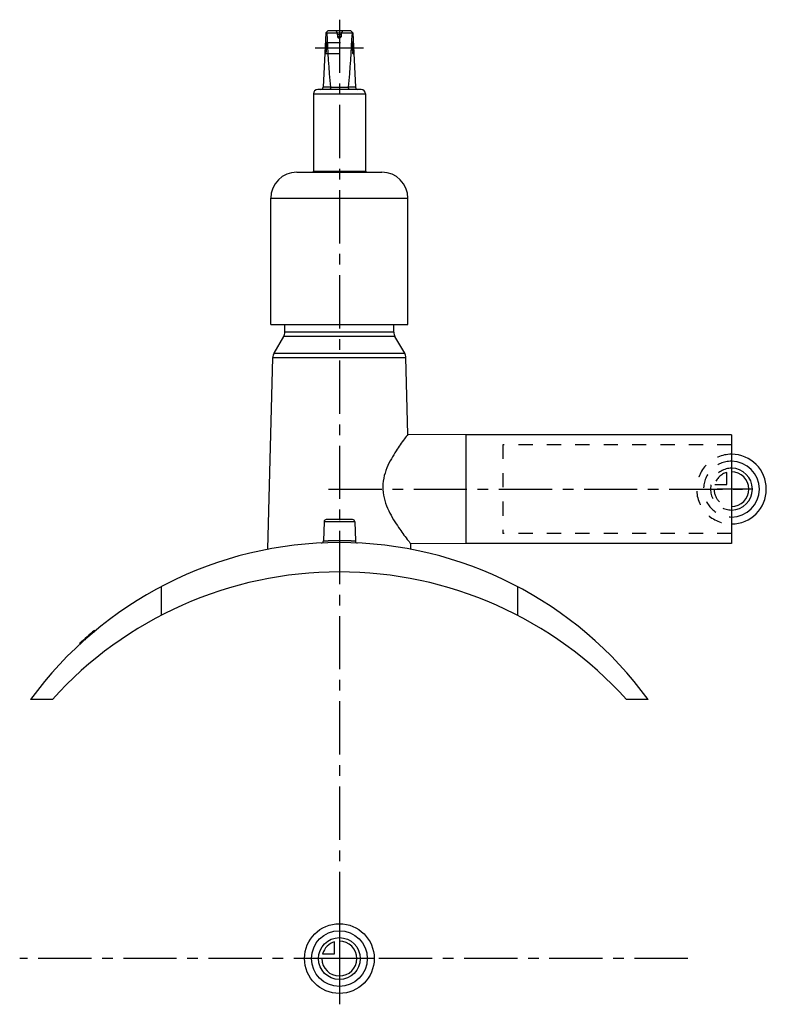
# Model space of a CAD drawing. Header units: millimetres. Extents: x 326 to 669, y 274 to 726.
import ezdxf

# ---------------------------------------------------------------- set-up
doc = ezdxf.new("R2010")
doc.units = ezdxf.units.MM
doc.header["$LTSCALE"] = 65.185185
doc.linetypes.add('CENTER', pattern=[0.6, 0.375, -0.075, 0.075, -0.075])
doc.linetypes.add('HIDDEN', pattern=[0.2, 0.1, -0.1])
for name, color, linetype in [('BEZUGSACHSEN', 7, 'CONTINUOUS'), ('FLAECHEN', 7, 'CONTINUOUS'), ('KONST.EL_MIT_GEO', 7, 'CONTINUOUS'), ('KONSTRUKTIONSELEMENTE', 7, 'CONTINUOUS'), ('KURVEN', 7, 'CONTINUOUS'), ('L1', 7, 'CONTINUOUS')]:
    doc.layers.add(name, color=color, linetype=linetype)

msp = doc.modelspace()

# ---------------------------------------------------------------- linework, layer by layer
at = {"layer": 'BEZUGSACHSEN', "color": 7, "linetype": 'Continuous'}
for p, q in [((530.88, 535.5), (504.34, 535.63)), ((530.88, 535.5), (530.88, 485.5)), ((652.88, 535.5), (530.88, 535.5)), ((652.88, 535.5), (652.88, 485.5)), ((465.84, 495.53), (465.54, 486.74)), ((479.91, 495.53), (480.22, 486.74)), ((530.88, 485.5), (505.67, 485.37)), ((652.88, 485.5), (530.88, 485.5))]:
    msp.add_line(p, q, dxfattribs=at)
at = {"layer": 'BEZUGSACHSEN', "color": 2, "linetype": 'CENTER'}
msp.add_line((467.88, 510.5), (657.88, 510.5), dxfattribs=at)
at = {"layer": 'FLAECHEN', "color": 7, "linetype": 'Continuous'}
for p, q in [((447.88, 582.57), (447.88, 586)), ((497.88, 582.57), (497.88, 586)), ((442.88, 572.85), (447.34, 580.57)), ((502.87, 572.85), (498.41, 580.57)), ((440.02, 482.9), (442.35, 570.96)), ((504.34, 535.63), (503.4, 570.96)), ((505.73, 482.9), (505.67, 485.37))]:
    msp.add_line(p, q, dxfattribs=at)
at = {"layer": 'FLAECHEN', "color": 8, "linetype": 'HIDDEN'}
for p, q in [((652.88, 530.9), (547.88, 530.9)), ((547.88, 530.9), (547.88, 490.1)), ((652.88, 490.1), (547.88, 490.1))]:
    msp.add_line(p, q, dxfattribs=at)
at = {"layer": 'KONST.EL_MIT_GEO', "color": 7, "linetype": 'Continuous'}
for p, q in [((466.68, 720), (465.42, 694.95)), ((467.73, 721), (466.68, 720)), ((467.06, 720), (478.69, 720)), ((467.73, 721), (478.03, 721)), ((478.03, 721), (479.08, 720)), ((479.08, 720), (480.33, 694.95)), ((460.93, 692), (460.93, 656.5)), ((460.93, 692), (484.83, 692)), ((482.83, 694), (462.93, 694)), ((468.78, 695), (465.43, 695)), ((468.79, 694.95), (476.97, 694.95)), ((480.32, 695), (476.97, 695)), ((484.83, 692), (484.83, 656.5)), ((453.38, 656), (492.38, 656)), ((460.93, 656.5), (460.64, 656)), ((460.93, 656.5), (484.83, 656.5)), ((484.83, 656.5), (485.11, 656)), ((441.38, 586), (441.38, 644)), ((441.38, 644), (504.38, 644)), ((504.38, 586), (504.38, 644)), ((441.38, 586), (504.38, 586)), ((360.67, 445.42), (360.47, 445.64)), ((353.9, 439.49), (353.7, 439.71)), ((354.65, 440.18), (354.45, 440.4)), ((357.31, 442.55), (357.11, 442.78))]:
    msp.add_line(p, q, dxfattribs=at)
at = {"layer": 'KONST.EL_MIT_GEO', "color": 8, "linetype": 'HIDDEN'}
for p, q in [((472.08, 719), (472.08, 718.1)), ((473.68, 719), (472.08, 719)), ((473.68, 719), (473.68, 718.1)), ((466.95, 715.5), (466.48, 716)), ((466.95, 715.5), (478.8, 715.5)), ((472.08, 718.1), (472.88, 717.39)), ((473.68, 718.1), (472.08, 718.1)), ((473.68, 718.1), (472.88, 717.39)), ((479.28, 716), (478.8, 715.5)), ((466.18, 710), (466.7, 710.5)), ((466.7, 710.5), (479.05, 710.5)), ((479.05, 710.5), (479.58, 710)), ((357.69, 442.88), (357.5, 443.11)), ((357.97, 443.12), (357.77, 443.35)), ((358.01, 443.16), (357.82, 443.39)), ((358.08, 443.22), (357.88, 443.45)), ((358.21, 443.33), (358.01, 443.56)), ((358.83, 443.87), (358.63, 444.09)), ((358.92, 443.94), (358.72, 444.16)), ((359.09, 444.09), (358.89, 444.31)), ((359.11, 444.1), (358.91, 444.33)), ((359.09, 444.48), (359.24, 444.6)), ((359.28, 444.25), (359.09, 444.48)), ((359.43, 444.38), (359.24, 444.6)), ((359.46, 444.4), (359.26, 444.63)), ((359.28, 444.25), (359.43, 444.38)), ((359.63, 444.54), (359.43, 444.77)), ((359.89, 444.76), (359.69, 444.99)), ((360.2, 445.03), (360.01, 445.25)), ((360.28, 445.09), (360.08, 445.32)), ((360.3, 445.11), (360.11, 445.34)), ((360.48, 445.26), (360.29, 445.49)), ((354.25, 439.81), (354.06, 440.04)), ((354.33, 439.89), (354.14, 440.11)), ((354.35, 439.9), (354.15, 440.13)), ((354.6, 440.13), (354.4, 440.36)), ((354.78, 440.29), (354.58, 440.52)), ((354.96, 440.45), (354.76, 440.68)), ((354.97, 440.47), (354.77, 440.69)), ((355.41, 440.86), (355.21, 441.09)), ((356.46, 441.8), (356.27, 442.03)), ((356.48, 441.82), (356.29, 442.05)), ((356.64, 441.96), (356.45, 442.19)), ((357.18, 442.43), (356.98, 442.66)), ((357.27, 442.52), (357.08, 442.75))]:
    msp.add_line(p, q, dxfattribs=at)
at = {"layer": 'KONST.EL_MIT_GEO', "color": 2, "linetype": 'CENTER'}
msp.add_line((483.93, 713), (461.83, 713), dxfattribs=at)
at = {"layer": 'KONST.EL_MIT_GEO', "color": 7, "linetype": 'Continuous'}
for centre, radius, start, end in [((472.61, 726.21), 8.33, 226.3745, 228.2022), ((473.14, 726.21), 8.33, 311.761, 313.5906), ((462.93, 692), 2, 90, 180), ((464.43, 695), 1, 270, 357.14), ((481.33, 695), 1, 182.86, 270), ((482.83, 692), 2, 0, 90), ((453.38, 644), 12, 90, 180), ((492.38, 644), 12, 0, 90), ((472.88, 310.47), 175.8, 129.7451, 132.6787)]:
    msp.add_arc(centre, radius, start, end, dxfattribs=at)
at = {"layer": 'KONST.EL_MIT_GEO', "color": 8, "linetype": 'HIDDEN'}
for centre, radius, start, end in [((469.35, 719), 2.72, 0, 47.2588), ((476.4, 719), 2.72, 132.7412, 180), ((394.34, 717.92), 72.64, 357.1595, 357.3828), ((551.41, 717.92), 72.64, 182.6172, 182.8405), ((383.92, 716.01), 82.96, 356.8072, 357.0024), ((561.84, 716.01), 82.96, 182.9976, 183.1928), ((472.88, 310.47), 175.5, 129.743, 132.6816)]:
    msp.add_arc(centre, radius, start, end, dxfattribs=at)
at = {"layer": 'KONST.EL_MIT_GEO', "color": 7, "linetype": 'Continuous'}
for points in [[(467.06, 720), (467.51, 711.64), (468.03, 703.29), (468.79, 694.95)], [(478.69, 720), (478.25, 711.64), (477.72, 703.29), (476.97, 694.95)]]:
    msp.add_open_spline(points, degree=3, dxfattribs=at)
at = {"layer": 'KONST.EL_MIT_GEO', "color": 8, "linetype": 'HIDDEN'}
for points, knots in [([(466.95, 715.5), (466.95, 715.5), (466.96, 715.48), (466.94, 715.45), (466.95, 715.38), (466.94, 715.26), (466.93, 715.05), (466.91, 714.74), (466.9, 714.37), (466.87, 713.78), (466.84, 713.32), (466.83, 713)], [0, 0, 0, 0, 0.004814, 0.019228, 0.043092, 0.076197, 0.168702, 0.293119, 0.444669, 0.617517, 1, 1, 1, 1]), ([(466.85, 713.52), (466.86, 713.59), (466.87, 713.86), (466.88, 714.12), (466.89, 714.32)], [0, 0, 0, 0, 0.262205, 1, 1, 1, 1]), ([(466.91, 714.6), (466.91, 714.73), (466.92, 714.95), (466.94, 715.2), (466.94, 715.36), (466.95, 715.43), (466.94, 715.47), (466.95, 715.5), (466.95, 715.5)], [0, 0, 0, 0, 0.421267, 0.737556, 0.851376, 0.93362, 0.98337, 1, 1, 1, 1]), ([(478.8, 715.5), (478.81, 715.5), (478.8, 715.48), (478.81, 715.45), (478.8, 715.38), (478.81, 715.26), (478.82, 715.05), (478.84, 714.74), (478.86, 714.37), (478.89, 713.78), (478.91, 713.32), (478.93, 713)], [0, 0, 0, 0, 0.004814, 0.019228, 0.043092, 0.076197, 0.168702, 0.293119, 0.444669, 0.617517, 1, 1, 1, 1]), ([(478.85, 714.6), (478.84, 714.73), (478.83, 714.95), (478.82, 715.2), (478.81, 715.36), (478.8, 715.43), (478.81, 715.47), (478.8, 715.5), (478.8, 715.5)], [0, 0, 0, 0, 0.421267, 0.737556, 0.851376, 0.93362, 0.98337, 1, 1, 1, 1]), ([(478.9, 713.52), (478.9, 713.59), (478.88, 713.86), (478.87, 714.12), (478.86, 714.32)], [0, 0, 0, 0, 0.262205, 1, 1, 1, 1]), ([(466.83, 713), (466.81, 712.68), (466.79, 712.22), (466.76, 711.63), (466.74, 711.25), (466.72, 710.95), (466.72, 710.72), (466.69, 710.59), (466.71, 710.51), (466.7, 710.5)], [0, 0, 0, 0, 0.382488, 0.55533, 0.706904, 0.831335, 0.923799, 0.980755, 1, 1, 1, 1]), ([(466.7, 710.5), (466.7, 710.5), (466.71, 710.53), (466.7, 710.57), (466.71, 710.64), (466.71, 710.79), (466.73, 711.05), (466.74, 711.26), (466.75, 711.39)], [0, 0, 0, 0, 0.016636, 0.066394, 0.148595, 0.262299, 0.578473, 1, 1, 1, 1]), ([(466.76, 711.67), (466.77, 711.77), (466.79, 712.22), (466.81, 712.66), (466.83, 713)], [0, 0, 0, 0, 0.232343, 1, 1, 1, 1]), ([(478.93, 713), (478.94, 712.68), (478.96, 712.22), (478.99, 711.63), (479.01, 711.25), (479.03, 710.95), (479.03, 710.72), (479.06, 710.59), (479.04, 710.51), (479.05, 710.5)], [0, 0, 0, 0, 0.382488, 0.55533, 0.706904, 0.831335, 0.923799, 0.980755, 1, 1, 1, 1]), ([(478.99, 711.67), (478.99, 711.77), (478.96, 712.22), (478.94, 712.66), (478.93, 713)], [0, 0, 0, 0, 0.232343, 1, 1, 1, 1]), ([(479.05, 710.5), (479.06, 710.5), (479.04, 710.53), (479.05, 710.57), (479.04, 710.64), (479.04, 710.79), (479.02, 711.05), (479.01, 711.26), (479.01, 711.39)], [0, 0, 0, 0, 0.016636, 0.066394, 0.148595, 0.262299, 0.578473, 1, 1, 1, 1])]:
    msp.add_open_spline(points, degree=3, knots=knots, dxfattribs=at)
for points in [[(466.83, 713), (466.84, 713.17), (466.84, 713.35), (466.85, 713.52)], [(478.93, 713), (478.92, 713.17), (478.91, 713.35), (478.9, 713.52)]]:
    msp.add_open_spline(points, degree=3, dxfattribs=at)
at = {"layer": 'KONST.EL_MIT_GEO', "color": 7, "linetype": 'Continuous'}
for points in [[(468.78, 694.95), (468.79, 694.83), (468.76, 694.6), (468.72, 694.3), (468.66, 694.1), (468.57, 694), (468.53, 694)], [(476.97, 694.95), (476.96, 694.83), (476.99, 694.6), (477.04, 694.3), (477.09, 694.1), (477.18, 694), (477.22, 694)]]:
    msp.add_open_spline(points, degree=3, knots=[0, 0, 0, 0, 0.367219, 0.675376, 0.888159, 1, 1, 1, 1], dxfattribs=at)
at = {"layer": 'KONSTRUKTIONSELEMENTE', "color": 7, "linetype": 'Continuous'}
for p, q in [((498.41, 580.57), (447.34, 580.57)), ((497.88, 582.57), (447.88, 582.57)), ((442.35, 570.96), (503.4, 570.96)), ((442.88, 572.85), (502.87, 572.85)), ((530.88, 535.5), (504.34, 535.63)), ((479.91, 495.53), (465.84, 495.53)), ((478.91, 496.5), (466.84, 496.5)), ((530.88, 485.5), (505.67, 485.37)), ((391.12, 465.77), (391.12, 452.55)), ((554.63, 465.77), (554.63, 452.55)), ((341.12, 413.94), (331.12, 413.94)), ((614.63, 413.94), (604.63, 413.94))]:
    msp.add_line(p, q, dxfattribs=at)
at = {"layer": 'KONSTRUKTIONSELEMENTE', "color": 8, "linetype": 'HIDDEN'}
for p, q in [((652.88, 530.9), (547.88, 530.9)), ((652.88, 530.9), (652.88, 490.1)), ((652.88, 490.1), (547.88, 490.1))]:
    msp.add_line(p, q, dxfattribs=at)
at = {"layer": 'KONSTRUKTIONSELEMENTE', "color": 7, "linetype": 'Continuous'}
for centre, radius, start, end in [((443.88, 582.57), 4, 330, 360), ((501.88, 582.57), 4, 180, 210), ((446.35, 570.85), 4, 150, 178.4842), ((499.4, 570.85), 4, 1.5158, 30), ((466.84, 495.5), 1, 90, 178), ((478.91, 495.5), 1, 2, 90), ((472.88, 310.47), 175.5, 36.1279, 143.8721), ((464.54, 486.77), 1, 272.7085, 358), ((481.22, 486.77), 1, 182, 267.2915), ((472.88, 295), 177.5, 42.0753, 137.9247)]:
    msp.add_arc(centre, radius, start, end, dxfattribs=at)
for points, knots in [([(504.34, 535.63), (503.81, 534.95), (501.94, 532.5), (499.33, 528.82), (496.62, 524.37), (494.56, 520.2), (493.01, 515.46), (492.59, 510.3), (493.54, 505.22), (495.41, 500.62), (497.66, 496.53), (500.51, 492.15), (503.21, 488.5), (505.12, 486.06), (505.67, 485.37)], [0, 0, 0, 0, 0.045734, 0.162721, 0.237859, 0.320311, 0.408184, 0.499279, 0.590279, 0.678078, 0.760663, 0.836093, 0.953848, 1, 1, 1, 1]), ([(465.54, 486.74), (465.72, 486.75), (468.17, 486.87), (470.61, 486.94), (472.88, 486.94)], [0, 0, 0, 0, 0.076307, 1, 1, 1, 1]), ([(472.88, 486.94), (473.81, 486.94), (475.54, 486.92), (477.58, 486.86), (478.9, 486.81), (479.57, 486.77), (479.98, 486.76), (480.17, 486.74), (480.22, 486.74)], [0, 0, 0, 0, 0.382447, 0.706771, 0.831202, 0.923719, 0.980736, 1, 1, 1, 1])]:
    msp.add_open_spline(points, degree=3, knots=knots, dxfattribs=at)
at = {"layer": 'KONSTRUKTIONSELEMENTE', "color": 8, "linetype": 'HIDDEN'}
for points, knots in [([(465.54, 486.74), (465.58, 486.73), (465.77, 486.76), (466.18, 486.76), (466.85, 486.81), (467.75, 486.84), (468.85, 486.88), (470.58, 486.92), (471.94, 486.94), (472.88, 486.94)], [0, 0, 0, 0, 0.019264, 0.07628, 0.168797, 0.293228, 0.444776, 0.617554, 1, 1, 1, 1]), ([(472.88, 486.94), (473.81, 486.94), (476.26, 486.91), (478.71, 486.83), (480.22, 486.74)], [0, 0, 0, 0, 0.382435, 1, 1, 1, 1])]:
    msp.add_open_spline(points, degree=3, knots=knots, dxfattribs=at)
at = {"layer": 'KURVEN', "color": 8, "linetype": 'HIDDEN'}
for p, q in [((652.88, 526.5), (652.88, 494.5)), ((650.68, 512.7), (650.68, 518.19)), ((645.18, 512.7), (650.68, 512.7)), ((652.88, 510.5), (644.88, 510.5))]:
    msp.add_line(p, q, dxfattribs=at)
at = {"layer": 'KURVEN', "color": 40, "linetype": 'Continuous'}
for p, q in [((662.48, 510.5), (652.88, 510.5)), ((472.88, 311), (472.88, 279)), ((470.68, 297.2), (470.68, 302.69)), ((488.88, 295), (456.88, 295)), ((465.18, 297.2), (470.68, 297.2))]:
    msp.add_line(p, q, dxfattribs=at)
for radius in [16, 12.8, 9.6]:
    msp.add_circle((472.88, 295), radius, dxfattribs=at)
at = {"layer": 'KURVEN', "color": 8, "linetype": 'HIDDEN'}
for radius, start, end in [(16, 90, 270), (12.8, 90, 270), (9.6, 90, 270.0001), (8, 105.962, 164.038), (8, 180, 270.0001)]:
    msp.add_arc((652.88, 510.5), radius, start, end, dxfattribs=at)
at = {"layer": 'KURVEN', "color": 40, "linetype": 'Continuous'}
for centre, radius, start, end in [((652.88, 510.5), 16, 270, 90), ((652.88, 510.5), 12.8, 270, 90), ((652.88, 510.5), 9.6, 270.0001, 90), ((652.88, 510.5), 8, 270.0001, 90), ((472.88, 295), 8, 180, 90), ((472.88, 295), 8, 105.962, 164.038)]:
    msp.add_arc(centre, radius, start, end, dxfattribs=at)
at = {"layer": 'L1', "color": 2, "linetype": 'CENTER'}
for p, q in [((472.88, 726), (472.88, 274)), ((632.82, 295), (326.12, 295))]:
    msp.add_line(p, q, dxfattribs=at)

doc.saveas('drawing.dxf')
